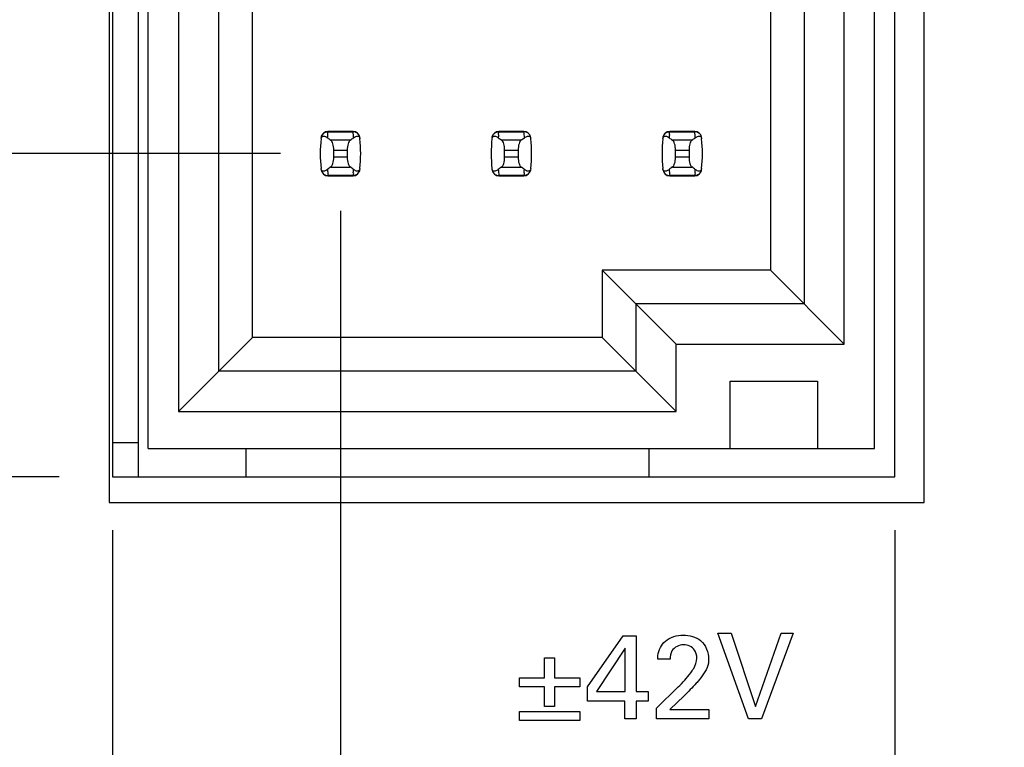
# Model space of a CAD drawing. Header units: inches. Extents: x 0 to 34, y 0 to 22.
# Tile 5 of 43: x 5.9 to 7, y 8 to 8.9. Entities that reach past the tile are written whole.
import ezdxf

# ---------------------------------------------------------------- set-up
doc = ezdxf.new("R2010")
doc.units = ezdxf.units.IN
doc.header["$LTSCALE"] = 1.87
doc.header["$MEASUREMENT"] = 0
doc.layers.get('0').update_dxf_attribs({"linetype": 'CONTINUOUS'})
doc.layers.add('DIMENSIONS', color=7, linetype='CONTINUOUS')
doc.styles.get("Standard").update_dxf_attribs({"font": 'txt', "width": 0.8})
doc.dimstyles.new('DIMSTYLE_1', dxfattribs={"dimtxt": 0.125, "dimasz": 0.18, "dimexe": 0.125, "dimexo": 0.0625, "dimgap": 0.09, "dimtad": 0, "dimtih": 1, "dimtoh": 1, "dimlfac": 0.5, "dimzin": 4, "dimdsep": 46, "dimtxsty": 'STANDARD', "dimblk": '_FILLED', "dimblk1": '_FILLED', "dimblk2": '_FILLED', "dimcen": 0.09, "dimadec": 0, "dimazin": 0, "dimtp": 0.001, "dimtm": 0.001, "dimtfac": 1, "dimtofl": 0, "dimtmove": 0, "dimatfit": 3, "dimldrblk": '_FILLED', "dimfxl": 1, "dimtolj": 1, "dimtzin": 4, "dimarcsym": 0})

# ---------------------------------------------------------------- blocks, each defined once
blk = doc.blocks.new('*D2')
at = {"layer": 'DIMENSIONS', "color": 2, "linetype": 'CONTINUOUS'}
blk.add_line((6.1957, 8.7198), (5.1576, 8.7198), dxfattribs=at)
at = {"layer": 'DIMENSIONS', "color": 2, "linetype": 'CONTINUOUS', "insert": (5.0951, 8.7823), "char_height": 0.125, "width": 1.825, "attachment_point": 3, "line_spacing_factor": 0.9}
blk.add_mtext('PIN 1-A .86{\\Ftxt.shx;\\W1.000000;\\H0.125000; }[21.8]', dxfattribs=at)
blk = doc.blocks.new('_FILLED')
at = {"color": 0, "linetype": 'BYBLOCK'}
blk.add_solid([(0, 0), (-1, 0.1736), (-1, -0.1736)], dxfattribs=at)
blk = doc.blocks.new('*D5')
at = {"layer": 'DIMENSIONS', "color": 2, "linetype": 'CONTINUOUS'}
blk.add_line((7.0206, 16.6398), (8.1086, 16.6398), dxfattribs=at)
at = {"layer": 'DIMENSIONS', "color": 2, "linetype": 'CONTINUOUS', "insert": (8.1711, 16.7023), "char_height": 0.125, "width": 1.225, "attachment_point": 1, "line_spacing_factor": 0.9}
blk.add_mtext('4.82{\\Ftxt.shx;\\W1.000000;\\H0.125000; }[122.4]', dxfattribs=at)
blk = doc.blocks.new('*D11')
at = {"layer": 'DIMENSIONS', "color": 2, "linetype": 'CONTINUOUS'}
blk.add_line((5.9366, 8.3418), (5.1576, 8.3418), dxfattribs=at)
at = {"layer": 'DIMENSIONS', "color": 2, "linetype": 'CONTINUOUS', "insert": (5.0951, 8.4043), "char_height": 0.125, "width": 0.825, "attachment_point": 3, "line_spacing_factor": 0.9}
blk.add_mtext('.67{\\Ftxt.shx;\\W1.000000;\\H0.125000; }[17]', dxfattribs=at)
blk = doc.blocks.new('*D12')
at = {"layer": 'DIMENSIONS', "color": 2, "linetype": 'CONTINUOUS'}
blk.add_line((5.9366, 15.2958), (5.1576, 15.2958), dxfattribs=at)
at = {"layer": 'DIMENSIONS', "color": 2, "linetype": 'CONTINUOUS', "insert": (5.0951, 15.3583), "char_height": 0.125, "width": 1.225, "attachment_point": 3, "line_spacing_factor": 0.9}
blk.add_mtext('4.15{\\Ftxt.shx;\\W1.000000;\\H0.125000; }[105.4]', dxfattribs=at)
blk = doc.blocks.new('*D19')
at = {"layer": 'DIMENSIONS', "color": 2, "linetype": 'CONTINUOUS'}
blk.add_line((5.9991, 8.2793), (5.9991, 6.0683), dxfattribs=at)
at = {"layer": 'DIMENSIONS', "color": 2, "linetype": 'CONTINUOUS', "insert": (5.9366, 6.0058), "char_height": 0.125, "width": 0.925, "attachment_point": 3, "rotation": 90, "line_spacing_factor": 0.9}
blk.add_mtext('.22{\\Ftxt.shx;\\W1.000000;\\H0.125000; }[5.5]', dxfattribs=at)
blk = doc.blocks.new('*D20')
at = {"layer": 'DIMENSIONS', "color": 2, "linetype": 'CONTINUOUS'}
blk.add_line((6.9151, 8.2793), (6.9151, 6.0683), dxfattribs=at)
at = {"layer": 'DIMENSIONS', "color": 2, "linetype": 'CONTINUOUS', "insert": (6.8526, 6.0058), "char_height": 0.125, "width": 0.925, "attachment_point": 3, "rotation": 90, "line_spacing_factor": 0.9}
blk.add_mtext('.24{\\Ftxt.shx;\\W1.000000;\\H0.125000; }[6.1]', dxfattribs=at)
blk = doc.blocks.new('*D21')
at = {"layer": 'DIMENSIONS', "color": 2, "linetype": 'CONTINUOUS'}
blk.add_line((6.2661, 8.653), (6.2661, 6.0683), dxfattribs=at)
at = {"layer": 'DIMENSIONS', "color": 2, "linetype": 'CONTINUOUS', "insert": (6.2036, 6.0058), "char_height": 0.125, "width": 1.725, "attachment_point": 3, "rotation": 90, "line_spacing_factor": 0.9}
blk.add_mtext('PIN 1-A .08{\\Ftxt.shx;\\W1.000000;\\H0.125000; }[2.1]', dxfattribs=at)

msp = doc.modelspace()

# ---------------------------------------------------------------- linework, layer by layer
at = {"color": 7, "linetype": 'CONTINUOUS'}
for p, q in [((6.0291, 15.2958), (6.0291, 8.3418)), ((6.0409, 8.3749), (6.0409, 15.2646)), ((6.8913, 8.3749), (6.8913, 15.2646)), ((6.0763, 9.7387), (6.0763, 8.4182)), ((6.1236, 8.4654), (6.1236, 9.7387)), ((6.1629, 8.5048), (6.1629, 9.7387)), ((6.7692, 9.7387), (6.7692, 8.5835)), ((6.8086, 9.7387), (6.8086, 8.5442)), ((6.8558, 8.4969), (6.8558, 9.7387)), ((5.9991, 9.6398), (5.9991, 8.3418)), ((6.9151, 8.3418), (6.9151, 9.6398)), ((5.9951, 9.6098), (5.9951, 8.3118)), ((6.9491, 8.3118), (6.9491, 9.6098)), ((6.2511, 8.7422), (6.2512, 8.7438)), ((6.2512, 8.7438), (6.2513, 8.7446)), ((6.2513, 8.7446), (6.2514, 8.7453)), ((6.2807, 8.7457), (6.2514, 8.7457)), ((6.2514, 8.7457), (6.2514, 8.7453)), ((6.2514, 8.7453), (6.2807, 8.7453)), ((6.2807, 8.7453), (6.2807, 8.7457)), ((6.2883, 8.7389), (6.2886, 8.7379)), ((6.2886, 8.7379), (6.2887, 8.7372)), ((6.4511, 8.7422), (6.4512, 8.7438)), ((6.4512, 8.7438), (6.4513, 8.7446)), ((6.4513, 8.7446), (6.4514, 8.7453)), ((6.4807, 8.7457), (6.4514, 8.7457)), ((6.4514, 8.7457), (6.4514, 8.7453)), ((6.4514, 8.7453), (6.4807, 8.7453)), ((6.4807, 8.7453), (6.4807, 8.7457)), ((6.4883, 8.7389), (6.4886, 8.7379)), ((6.4886, 8.7379), (6.4887, 8.7372)), ((6.6511, 8.7422), (6.6512, 8.7438)), ((6.6512, 8.7438), (6.6513, 8.7446)), ((6.6513, 8.7446), (6.6514, 8.7453)), ((6.6807, 8.7457), (6.6514, 8.7457)), ((6.6514, 8.7457), (6.6514, 8.7453)), ((6.6514, 8.7453), (6.6807, 8.7453)), ((6.6807, 8.7453), (6.6807, 8.7457)), ((6.6883, 8.7389), (6.6886, 8.7379)), ((6.6886, 8.7379), (6.6887, 8.7372)), ((6.2774, 8.7354), (6.2547, 8.7354)), ((6.4774, 8.7354), (6.4547, 8.7354)), ((6.6774, 8.7354), (6.6547, 8.7354)), ((6.2582, 8.724), (6.274, 8.724)), ((6.2582, 8.7155), (6.2582, 8.724)), ((6.274, 8.7155), (6.2582, 8.7155)), ((6.274, 8.724), (6.274, 8.7155)), ((6.4582, 8.724), (6.474, 8.724)), ((6.4582, 8.7155), (6.4582, 8.724)), ((6.474, 8.7155), (6.4582, 8.7155)), ((6.474, 8.724), (6.474, 8.7155)), ((6.6582, 8.724), (6.674, 8.724)), ((6.6582, 8.7155), (6.6582, 8.724)), ((6.674, 8.7155), (6.6582, 8.7155)), ((6.674, 8.724), (6.674, 8.7155)), ((6.2435, 8.7016), (6.2434, 8.7023)), ((6.2439, 8.7006), (6.2435, 8.7016)), ((6.2547, 8.7041), (6.2774, 8.7041)), ((6.4435, 8.7016), (6.4434, 8.7023)), ((6.4439, 8.7006), (6.4435, 8.7016)), ((6.4547, 8.7041), (6.4774, 8.7041)), ((6.6435, 8.7016), (6.6434, 8.7023)), ((6.6439, 8.7006), (6.6435, 8.7016)), ((6.6547, 8.7041), (6.6774, 8.7041)), ((6.2807, 8.6942), (6.2514, 8.6942)), ((6.2514, 8.6942), (6.2514, 8.6938)), ((6.2514, 8.6938), (6.2807, 8.6938)), ((6.2808, 8.695), (6.2807, 8.6942)), ((6.2807, 8.6938), (6.2807, 8.6942)), ((6.2809, 8.6957), (6.2808, 8.695)), ((6.2811, 8.6973), (6.2809, 8.6957)), ((6.4807, 8.6942), (6.4514, 8.6942)), ((6.4514, 8.6942), (6.4514, 8.6938)), ((6.4514, 8.6938), (6.4807, 8.6938)), ((6.4808, 8.695), (6.4807, 8.6942)), ((6.4807, 8.6938), (6.4807, 8.6942)), ((6.4809, 8.6957), (6.4808, 8.695)), ((6.4811, 8.6973), (6.4809, 8.6957)), ((6.6807, 8.6942), (6.6514, 8.6942)), ((6.6514, 8.6942), (6.6514, 8.6938)), ((6.6514, 8.6938), (6.6807, 8.6938)), ((6.6808, 8.695), (6.6807, 8.6942)), ((6.6807, 8.6938), (6.6807, 8.6942)), ((6.6809, 8.6957), (6.6808, 8.695)), ((6.6811, 8.6973), (6.6809, 8.6957)), ((6.7692, 8.5835), (6.5724, 8.5835)), ((6.659, 8.4969), (6.5724, 8.5835)), ((6.5724, 8.5835), (6.5724, 8.5048)), ((6.8558, 8.4969), (6.7692, 8.5835)), ((6.8086, 8.5442), (6.6118, 8.5442)), ((6.6118, 8.5442), (6.6118, 8.4654)), ((6.0763, 8.4182), (6.1629, 8.5048)), ((6.5724, 8.5048), (6.1629, 8.5048)), ((6.659, 8.4182), (6.5724, 8.5048)), ((6.659, 8.4969), (6.8558, 8.4969)), ((6.659, 8.4182), (6.659, 8.4969)), ((6.6118, 8.4654), (6.1236, 8.4654)), ((6.722, 8.4536), (6.8244, 8.4536)), ((6.722, 8.3749), (6.722, 8.4536)), ((6.8244, 8.4536), (6.8244, 8.3749)), ((6.0763, 8.4182), (6.659, 8.4182)), ((5.9991, 8.3818), (6.0291, 8.3818)), ((6.0409, 8.3749), (6.8913, 8.3749)), ((6.1551, 8.3749), (6.1551, 8.3418)), ((6.6275, 8.3418), (6.6275, 8.3749)), ((5.9991, 8.3418), (6.9151, 8.3418)), ((5.9951, 8.3118), (6.9491, 8.3118))]:
    msp.add_line(p, q, dxfattribs=at)
at = {"color": 40, "linetype": 'CONTINUOUS'}
for p, q in [((6.5553, 8.096), (6.597, 8.156)), ((6.597, 8.156), (6.612, 8.156)), ((6.612, 8.156), (6.612, 8.0907)), ((6.7078, 8.1589), (6.7232, 8.1589)), ((6.7435, 8.0586), (6.7078, 8.1589)), ((6.7232, 8.1589), (6.7517, 8.0732)), ((6.7517, 8.0732), (6.7818, 8.1589)), ((6.7958, 8.1589), (6.7588, 8.0586)), ((6.7818, 8.1589), (6.7958, 8.1589)), ((6.5991, 8.1414), (6.5659, 8.0907)), ((6.5991, 8.0907), (6.5991, 8.1414)), ((6.505, 8.1302), (6.5167, 8.1302)), ((6.505, 8.1068), (6.505, 8.1302)), ((6.5167, 8.1302), (6.5167, 8.1068)), ((6.652, 8.1285), (6.6374, 8.1285)), ((6.4754, 8.1068), (6.505, 8.1068)), ((6.4754, 8.0961), (6.4754, 8.1068)), ((6.5167, 8.1068), (6.5463, 8.1068)), ((6.5463, 8.1068), (6.5463, 8.0961)), ((6.505, 8.0961), (6.4754, 8.0961)), ((6.505, 8.073), (6.505, 8.0961)), ((6.5463, 8.0961), (6.5167, 8.0961)), ((6.5167, 8.0961), (6.5167, 8.073)), ((6.5553, 8.0794), (6.5553, 8.096)), ((6.5659, 8.0907), (6.5991, 8.0907)), ((6.612, 8.0907), (6.6261, 8.0907)), ((6.6261, 8.0907), (6.6261, 8.0794)), ((6.636, 8.0712), (6.6612, 8.096)), ((6.5987, 8.0794), (6.5553, 8.0794)), ((6.5987, 8.0586), (6.5987, 8.0794)), ((6.6261, 8.0794), (6.612, 8.0794)), ((6.612, 8.0794), (6.612, 8.0586)), ((6.6682, 8.0855), (6.6514, 8.0695)), ((6.5167, 8.073), (6.505, 8.073)), ((6.636, 8.0586), (6.636, 8.0712)), ((6.6514, 8.0695), (6.6972, 8.0695)), ((6.6972, 8.0695), (6.6972, 8.0586)), ((6.4754, 8.0675), (6.5463, 8.0675)), ((6.4754, 8.0568), (6.4754, 8.0675)), ((6.5463, 8.0568), (6.4754, 8.0568)), ((6.5463, 8.0675), (6.5463, 8.0568)), ((6.612, 8.0586), (6.5987, 8.0586)), ((6.6972, 8.0586), (6.636, 8.0586)), ((6.7588, 8.0586), (6.7435, 8.0586))]:
    msp.add_line(p, q, dxfattribs=at)
at = {"color": 7, "linetype": 'CONTINUOUS'}
for centre, radius, start, end in [((6.3999, 8.7198), 0.1575, 173.6288, 186.3712), ((6.2514, 8.7379), 0.00787, 90, 173.0471), ((6.2417, 8.7265), 0.015, 52.6255, 54.6964), ((6.3999, 8.7274), 0.1496, 174.2954, 175.7945), ((6.2807, 8.7379), 0.00787, 6.9529, 90), ((6.1322, 8.7274), 0.1496, 4.2056, 6.9009), ((6.1322, 8.7198), 0.1575, 353.6288, 6.3712), ((6.5999, 8.7198), 0.1575, 173.6288, 186.3712), ((6.4514, 8.7379), 0.00787, 90, 173.0471), ((6.4417, 8.7265), 0.015, 52.6255, 54.6964), ((6.5999, 8.7274), 0.1496, 174.2954, 175.7945), ((6.4807, 8.7379), 0.00787, 6.9529, 90), ((6.3322, 8.7274), 0.1496, 4.2056, 6.9009), ((6.3322, 8.7198), 0.1575, 353.6288, 6.3712), ((6.7999, 8.7198), 0.1575, 173.6288, 186.3712), ((6.6514, 8.7379), 0.00787, 90, 173.0471), ((6.6417, 8.7265), 0.015, 52.6255, 54.6964), ((6.7999, 8.7274), 0.1496, 174.2954, 175.7945), ((6.6807, 8.7379), 0.00787, 6.9529, 90), ((6.5322, 8.7274), 0.1496, 4.2056, 6.9009), ((6.5322, 8.7198), 0.1575, 353.6288, 6.3712), ((6.2514, 8.7017), 0.00787, 186.9529, 270), ((6.4, 8.7122), 0.1496, 184.2056, 186.9009), ((6.2807, 8.7017), 0.00787, 270, 353.0471), ((6.1322, 8.7122), 0.1496, 354.2954, 355.7945), ((6.2905, 8.7131), 0.015, 232.6259, 234.6885), ((6.4514, 8.7017), 0.00787, 186.9529, 270), ((6.6, 8.7122), 0.1496, 184.2056, 186.9009), ((6.4807, 8.7017), 0.00787, 270, 353.0471), ((6.3322, 8.7122), 0.1496, 354.2954, 355.7945), ((6.4905, 8.7131), 0.015, 232.6259, 234.6885), ((6.6514, 8.7017), 0.00787, 186.9529, 270), ((6.8, 8.7122), 0.1496, 184.2056, 186.9009), ((6.6807, 8.7017), 0.00787, 270, 353.0471), ((6.5322, 8.7122), 0.1496, 354.2954, 355.7945), ((6.6905, 8.7131), 0.015, 232.6259, 234.6885)]:
    msp.add_arc(centre, radius, start, end, dxfattribs=at)
for centre, start_param, end_param in [((6.6222, 8.7733), -2.804032, -2.774684), ((5.9099, 8.7733), -0.366909, -0.33756), ((6.8222, 8.7733), -2.804032, -2.774684), ((6.1099, 8.7733), -0.366909, -0.33756), ((7.0222, 8.7733), -2.804032, -2.774684), ((6.3099, 8.7733), -0.366909, -0.33756), ((6.6222, 8.6663), 2.774684, 2.804032), ((5.9099, 8.6663), 0.33756, 0.366909), ((6.8222, 8.6663), 2.774684, 2.804032), ((6.1099, 8.6663), 0.33756, 0.366909), ((7.0222, 8.6663), 2.774684, 2.804032), ((6.3099, 8.6663), 0.33756, 0.366909)]:
    msp.add_ellipse(centre, major_axis=(0.3937, 0), ratio=0.267949, start_param=start_param, end_param=end_param, dxfattribs=at)
for points, knots in [([(6.2434, 8.7372), (6.2435, 8.7383), (6.2443, 8.7401), (6.2467, 8.7404), (6.2485, 8.7398), (6.2497, 8.7391), (6.2503, 8.7387)], [0, 0, 0, 0, 0.344091, 0.54278, 0.755602, 1, 1, 1, 1]), ([(6.2436, 8.7387), (6.2437, 8.7399), (6.2447, 8.7422), (6.2466, 8.7439), (6.2477, 8.7445)], [0, 0, 0, 0, 0.485962, 1, 1, 1, 1]), ([(6.2477, 8.7445), (6.248, 8.7446), (6.2492, 8.7451), (6.2505, 8.7454), (6.2514, 8.7453)], [0, 0, 0, 0, 0.258954, 1, 1, 1, 1]), ([(6.2845, 8.7444), (6.2842, 8.7446), (6.283, 8.7451), (6.2817, 8.7454), (6.2807, 8.7453)], [0, 0, 0, 0, 0.258938, 1, 1, 1, 1]), ([(6.2814, 8.7383), (6.282, 8.7388), (6.2831, 8.7395), (6.2849, 8.7403), (6.2869, 8.7404), (6.288, 8.7395), (6.2883, 8.7389)], [0, 0, 0, 0, 0.277188, 0.519496, 0.737282, 1, 1, 1, 1]), ([(6.2886, 8.7387), (6.2884, 8.7399), (6.2875, 8.7422), (6.2856, 8.7439), (6.2845, 8.7444)], [0, 0, 0, 0, 0.485899, 1, 1, 1, 1]), ([(6.4434, 8.7372), (6.4435, 8.7383), (6.4443, 8.7401), (6.4467, 8.7404), (6.4485, 8.7398), (6.4497, 8.7391), (6.4503, 8.7387)], [0, 0, 0, 0, 0.344091, 0.54278, 0.755602, 1, 1, 1, 1]), ([(6.4436, 8.7387), (6.4437, 8.7399), (6.4447, 8.7422), (6.4466, 8.7439), (6.4477, 8.7445)], [0, 0, 0, 0, 0.485962, 1, 1, 1, 1]), ([(6.4477, 8.7445), (6.448, 8.7446), (6.4492, 8.7451), (6.4505, 8.7454), (6.4514, 8.7453)], [0, 0, 0, 0, 0.258954, 1, 1, 1, 1]), ([(6.4845, 8.7444), (6.4842, 8.7446), (6.483, 8.7451), (6.4817, 8.7454), (6.4807, 8.7453)], [0, 0, 0, 0, 0.258938, 1, 1, 1, 1]), ([(6.4814, 8.7383), (6.482, 8.7388), (6.4831, 8.7395), (6.4849, 8.7403), (6.4869, 8.7404), (6.488, 8.7395), (6.4883, 8.7389)], [0, 0, 0, 0, 0.277188, 0.519496, 0.737282, 1, 1, 1, 1]), ([(6.4886, 8.7387), (6.4884, 8.7399), (6.4875, 8.7422), (6.4856, 8.7439), (6.4845, 8.7444)], [0, 0, 0, 0, 0.485899, 1, 1, 1, 1]), ([(6.6434, 8.7372), (6.6435, 8.7383), (6.6443, 8.7401), (6.6467, 8.7404), (6.6485, 8.7398), (6.6497, 8.7391), (6.6503, 8.7387)], [0, 0, 0, 0, 0.344091, 0.54278, 0.755602, 1, 1, 1, 1]), ([(6.6436, 8.7387), (6.6437, 8.7399), (6.6447, 8.7422), (6.6466, 8.7439), (6.6477, 8.7445)], [0, 0, 0, 0, 0.485962, 1, 1, 1, 1]), ([(6.6477, 8.7445), (6.648, 8.7446), (6.6492, 8.7451), (6.6505, 8.7454), (6.6514, 8.7453)], [0, 0, 0, 0, 0.258954, 1, 1, 1, 1]), ([(6.6845, 8.7444), (6.6842, 8.7446), (6.683, 8.7451), (6.6817, 8.7454), (6.6807, 8.7453)], [0, 0, 0, 0, 0.258938, 1, 1, 1, 1]), ([(6.6814, 8.7383), (6.682, 8.7388), (6.6831, 8.7395), (6.6849, 8.7403), (6.6869, 8.7404), (6.688, 8.7395), (6.6883, 8.7389)], [0, 0, 0, 0, 0.277188, 0.519496, 0.737282, 1, 1, 1, 1]), ([(6.6886, 8.7387), (6.6884, 8.7399), (6.6875, 8.7422), (6.6856, 8.7439), (6.6845, 8.7444)], [0, 0, 0, 0, 0.485899, 1, 1, 1, 1]), ([(6.2582, 8.724), (6.2582, 8.7265), (6.2578, 8.7299), (6.2563, 8.7337), (6.2553, 8.735), (6.2547, 8.7354)], [0, 0, 0, 0, 0.604658, 0.834309, 1, 1, 1, 1]), ([(6.2774, 8.7354), (6.2769, 8.735), (6.2759, 8.7337), (6.2744, 8.7299), (6.274, 8.7265), (6.274, 8.724)], [0, 0, 0, 0, 0.165672, 0.395352, 1, 1, 1, 1]), ([(6.4582, 8.724), (6.4582, 8.7265), (6.4578, 8.7299), (6.4563, 8.7337), (6.4553, 8.735), (6.4547, 8.7354)], [0, 0, 0, 0, 0.604658, 0.834309, 1, 1, 1, 1]), ([(6.4774, 8.7354), (6.4769, 8.735), (6.4759, 8.7337), (6.4744, 8.7299), (6.474, 8.7265), (6.474, 8.724)], [0, 0, 0, 0, 0.165672, 0.395352, 1, 1, 1, 1]), ([(6.6582, 8.724), (6.6582, 8.7265), (6.6578, 8.7299), (6.6563, 8.7337), (6.6553, 8.735), (6.6547, 8.7354)], [0, 0, 0, 0, 0.604658, 0.834309, 1, 1, 1, 1]), ([(6.6774, 8.7354), (6.6769, 8.735), (6.6759, 8.7337), (6.6744, 8.7299), (6.674, 8.7265), (6.674, 8.724)], [0, 0, 0, 0, 0.165672, 0.395352, 1, 1, 1, 1]), ([(6.2547, 8.7041), (6.2553, 8.7045), (6.2563, 8.7058), (6.2578, 8.7096), (6.2582, 8.713), (6.2582, 8.7155)], [0, 0, 0, 0, 0.165672, 0.395352, 1, 1, 1, 1]), ([(6.274, 8.7155), (6.274, 8.713), (6.2744, 8.7096), (6.2759, 8.7058), (6.2769, 8.7045), (6.2774, 8.7041)], [0, 0, 0, 0, 0.604658, 0.834309, 1, 1, 1, 1]), ([(6.4547, 8.7041), (6.4553, 8.7045), (6.4563, 8.7058), (6.4578, 8.7096), (6.4582, 8.713), (6.4582, 8.7155)], [0, 0, 0, 0, 0.165672, 0.395352, 1, 1, 1, 1]), ([(6.474, 8.7155), (6.474, 8.713), (6.4744, 8.7096), (6.4759, 8.7058), (6.4769, 8.7045), (6.4774, 8.7041)], [0, 0, 0, 0, 0.604658, 0.834309, 1, 1, 1, 1]), ([(6.6547, 8.7041), (6.6553, 8.7045), (6.6563, 8.7058), (6.6578, 8.7096), (6.6582, 8.713), (6.6582, 8.7155)], [0, 0, 0, 0, 0.165672, 0.395352, 1, 1, 1, 1]), ([(6.674, 8.7155), (6.674, 8.713), (6.6744, 8.7096), (6.6759, 8.7058), (6.6769, 8.7045), (6.6774, 8.7041)], [0, 0, 0, 0, 0.604658, 0.834309, 1, 1, 1, 1]), ([(6.2887, 8.7023), (6.2886, 8.7013), (6.2879, 8.6994), (6.2855, 8.6991), (6.2836, 8.6997), (6.2825, 8.7004), (6.2819, 8.7009)], [0, 0, 0, 0, 0.34411, 0.542772, 0.755567, 1, 1, 1, 1]), ([(6.4887, 8.7023), (6.4886, 8.7013), (6.4879, 8.6994), (6.4855, 8.6991), (6.4836, 8.6997), (6.4825, 8.7004), (6.4819, 8.7009)], [0, 0, 0, 0, 0.34411, 0.542772, 0.755567, 1, 1, 1, 1]), ([(6.6887, 8.7023), (6.6886, 8.7013), (6.6879, 8.6994), (6.6855, 8.6991), (6.6836, 8.6997), (6.6825, 8.7004), (6.6819, 8.7009)], [0, 0, 0, 0, 0.34411, 0.542772, 0.755567, 1, 1, 1, 1]), ([(6.2436, 8.7008), (6.2437, 8.6997), (6.2447, 8.6973), (6.2466, 8.6956), (6.2477, 8.6951)], [0, 0, 0, 0, 0.485962, 1, 1, 1, 1]), ([(6.2507, 8.7012), (6.2502, 8.7008), (6.249, 8.7), (6.2473, 8.6993), (6.2453, 8.6991), (6.2442, 8.7), (6.2439, 8.7006)], [0, 0, 0, 0, 0.277188, 0.519495, 0.73728, 1, 1, 1, 1]), ([(6.2477, 8.6951), (6.248, 8.6949), (6.2492, 8.6944), (6.2505, 8.6942), (6.2514, 8.6942)], [0, 0, 0, 0, 0.258954, 1, 1, 1, 1]), ([(6.2845, 8.6951), (6.2842, 8.6949), (6.283, 8.6944), (6.2817, 8.6942), (6.2807, 8.6942)], [0, 0, 0, 0, 0.258938, 1, 1, 1, 1]), ([(6.2886, 8.7008), (6.2884, 8.6997), (6.2875, 8.6973), (6.2856, 8.6956), (6.2845, 8.6951)], [0, 0, 0, 0, 0.485899, 1, 1, 1, 1]), ([(6.4436, 8.7008), (6.4437, 8.6997), (6.4447, 8.6973), (6.4466, 8.6956), (6.4477, 8.6951)], [0, 0, 0, 0, 0.485962, 1, 1, 1, 1]), ([(6.4507, 8.7012), (6.4502, 8.7008), (6.449, 8.7), (6.4473, 8.6993), (6.4453, 8.6991), (6.4442, 8.7), (6.4439, 8.7006)], [0, 0, 0, 0, 0.277188, 0.519495, 0.73728, 1, 1, 1, 1]), ([(6.4477, 8.6951), (6.448, 8.6949), (6.4492, 8.6944), (6.4505, 8.6942), (6.4514, 8.6942)], [0, 0, 0, 0, 0.258954, 1, 1, 1, 1]), ([(6.4845, 8.6951), (6.4842, 8.6949), (6.483, 8.6944), (6.4817, 8.6942), (6.4807, 8.6942)], [0, 0, 0, 0, 0.258938, 1, 1, 1, 1]), ([(6.4886, 8.7008), (6.4884, 8.6997), (6.4875, 8.6973), (6.4856, 8.6956), (6.4845, 8.6951)], [0, 0, 0, 0, 0.485899, 1, 1, 1, 1]), ([(6.6436, 8.7008), (6.6437, 8.6997), (6.6447, 8.6973), (6.6466, 8.6956), (6.6477, 8.6951)], [0, 0, 0, 0, 0.485962, 1, 1, 1, 1]), ([(6.6507, 8.7012), (6.6502, 8.7008), (6.649, 8.7), (6.6473, 8.6993), (6.6453, 8.6991), (6.6442, 8.7), (6.6439, 8.7006)], [0, 0, 0, 0, 0.277188, 0.519495, 0.73728, 1, 1, 1, 1]), ([(6.6477, 8.6951), (6.648, 8.6949), (6.6492, 8.6944), (6.6505, 8.6942), (6.6514, 8.6942)], [0, 0, 0, 0, 0.258954, 1, 1, 1, 1]), ([(6.6845, 8.6951), (6.6842, 8.6949), (6.683, 8.6944), (6.6817, 8.6942), (6.6807, 8.6942)], [0, 0, 0, 0, 0.258938, 1, 1, 1, 1]), ([(6.6886, 8.7008), (6.6884, 8.6997), (6.6875, 8.6973), (6.6856, 8.6956), (6.6845, 8.6951)], [0, 0, 0, 0, 0.485899, 1, 1, 1, 1])]:
    msp.add_open_spline(points, degree=3, knots=knots, dxfattribs=at)
at = {"color": 40, "linetype": 'CONTINUOUS'}
for points, knots in [([(6.6374, 8.1285), (6.6374, 8.1299), (6.6377, 8.1376), (6.6415, 8.1455), (6.6463, 8.1496)], [0, 0, 0, 0, 0.184597, 1, 1, 1, 1]), ([(6.6671, 8.1566), (6.6743, 8.1566), (6.6907, 8.153), (6.6969, 8.1364), (6.6969, 8.1285)], [0, 0, 0, 0, 0.474309, 1, 1, 1, 1]), ([(6.6677, 8.1453), (6.6626, 8.1453), (6.6529, 8.1409), (6.652, 8.1318), (6.652, 8.1285)], [0, 0, 0, 0, 0.606046, 1, 1, 1, 1]), ([(6.6831, 8.1296), (6.6831, 8.1329), (6.6816, 8.1416), (6.6724, 8.1453), (6.6677, 8.1453)], [0, 0, 0, 0, 0.411396, 1, 1, 1, 1]), ([(6.676, 8.1125), (6.6772, 8.1142), (6.6808, 8.1192), (6.6831, 8.1254), (6.6831, 8.1296)], [0, 0, 0, 0, 0.332789, 1, 1, 1, 1]), ([(6.6969, 8.1285), (6.6969, 8.127), (6.6967, 8.118), (6.6906, 8.1103), (6.686, 8.1044)], [0, 0, 0, 0, 0.167699, 1, 1, 1, 1]), ([(6.686, 8.1044), (6.6849, 8.103), (6.679, 8.0967), (6.6731, 8.0904), (6.6682, 8.0855)], [0, 0, 0, 0, 0.20704, 1, 1, 1, 1])]:
    msp.add_open_spline(points, degree=3, knots=knots, dxfattribs=at)
for points in [[(6.6463, 8.1496), (6.6519, 8.1544), (6.6598, 8.1566), (6.6671, 8.1566)], [(6.6612, 8.096), (6.6665, 8.1011), (6.6716, 8.1065), (6.676, 8.1125)]]:
    msp.add_open_spline(points, degree=3, dxfattribs=at)

# ---------------------------------------------------------------- dimensions: what is measured, and where the dimension line sits
at = {"layer": 'DIMENSIONS', "color": 2, "linetype": 'CONTINUOUS'}
for feature_location, offset, dtype, origin, picture, middle in [((7.0206, 16.6398), (1.088, 0), 0, (6.9581, 6.9998), '*D5', (8.7836, 16.6398)), ((5.9366, 15.2958), (-0.779, 0), 0, (5.9991, 6.9998), '*D12', (4.4826, 15.2958)), ((5.9366, 8.3418), (-0.779, 0), 0, (5.9991, 6.9998), '*D11', (4.6826, 8.3418)), ((5.9991, 8.2793), (0, -2.211), 1, (6.4331, 8.3418), '*D19', (5.9991, 5.5433)), ((6.9151, 8.2793), (0, -2.211), 1, (6.4331, 8.3418), '*D20', (6.9151, 5.5433))]:
    dim = msp.add_ordinate_dim(feature_location=feature_location, offset=offset, dtype=dtype, origin=origin, dimstyle='DIMSTYLE_1', override={"dimtad": 1, "dimtih": 0, "dimtoh": 0}, dxfattribs=at)
    dim.commit()
    dim.dimension.update_dxf_attribs({"geometry": picture, "text_midpoint": middle})
for feature_location, offset, dtype, origin, picture, middle in [((6.1957, 8.7198), (-1.0381, 0), 0, (6.2582, 6.9998), '*D2', (4.1826, 8.7198)), ((6.2661, 8.653), (0, -2.5847), 1, (6.4331, 8.7155), '*D21', (6.2661, 5.1433))]:
    dim = msp.add_ordinate_dim(feature_location=feature_location, offset=offset, dtype=dtype, origin=origin, text='PIN 1-A <>', dimstyle='DIMSTYLE_1', override={"dimtad": 1, "dimtih": 0, "dimtoh": 0}, dxfattribs=at)
    dim.commit()
    dim.dimension.update_dxf_attribs({"geometry": picture, "text_midpoint": middle})

doc.saveas('drawing.dxf')
